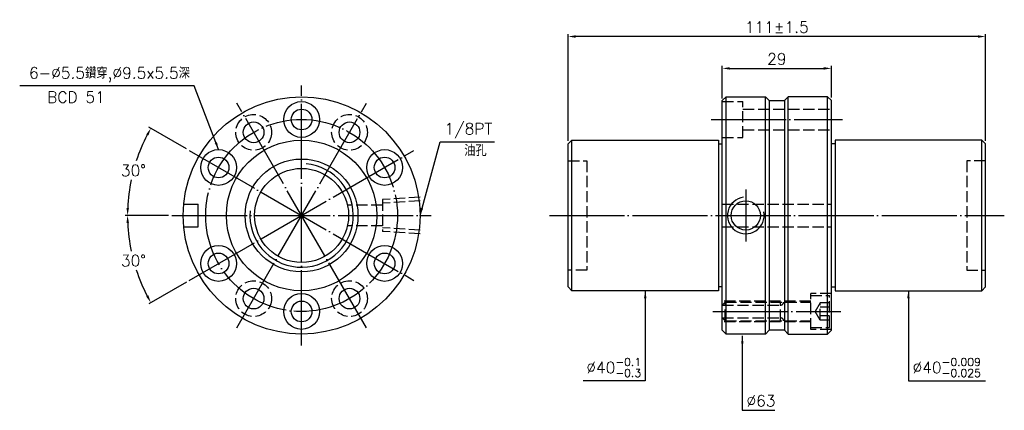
# Model space of a CAD drawing. Header units: millimetres. Extents: x 1856 to 2118, y -129 to -25.
import ezdxf

# ---------------------------------------------------------------- set-up
doc = ezdxf.new("R2010")
doc.units = ezdxf.units.MM
doc.linetypes.add('CENTER', pattern=[22, 20, -1, 0, -1])
doc.linetypes.add('DASHED', pattern=[4, 3, -1])
for name, color, linetype in [('DDVIEW', 7, 'Continuous'), ('NT', 7, 'Continuous'), ('NT-DIM', 2, 'Continuous')]:
    doc.layers.add(name, color=color, linetype=linetype)
doc.styles.get("Standard").update_dxf_attribs({"font": 'simplex.shx', "bigfont": 'chineset.shx'})
doc.dimstyles.new('ISO-25', dxfattribs={"dimtxt": 3, "dimasz": 2, "dimexe": 0.646, "dimexo": 0.862, "dimgap": 1, "dimtad": 1, "dimdec": 3, "dimdsep": 46, "dimtxsty": 'Standard', "dimcen": 1.5, "dimclrd": 256, "dimclre": 256, "dimclrt": 256, "dimazin": 2, "dimtfac": 1, "dimtdec": 3, "dimtmove": 0, "dimatfit": 3, "dimfxl": 0, "dimtolj": 1, "dimlwd": -1, "dimlwe": -1, "dimarcsym": 0})

# ---------------------------------------------------------------- blocks, each defined once
blk = doc.blocks.new('*D0')
at = {"layer": 'Defpoints', "color": 0}
for p in [(1901.12, -60.13), (1887.5, -61.55), (1896.49, -77.38), (1965.49, -77.38), (1960.87, -94.63)]:
    blk.add_point(p, dxfattribs=at)
at = {"layer": 'NT-DIM'}
for p, q in [((1900.37, -59.69), (1890.35, -53.91)), ((1895.63, -77.38), (1884.07, -77.38))]:
    blk.add_line(p, q, dxfattribs=at)
for start, end in [(152.4761, 161.7523), (168.1957, 177.5239)]:
    blk.add_arc((1930.99, -77.38), 46.28, start, end, dxfattribs=at)
for points in [[(1889.66, -55.83), (1890.24, -56.15), (1890.91, -54.23)], [(1885.09, -75.38), (1884.42, -75.37), (1884.71, -77.38)]]:
    blk.add_solid(points, dxfattribs=at)
at = {"layer": 'NT-DIM', "insert": (1886.29, -65.4), "char_height": 3, "attachment_point": 5, "rotation": 1}
blk.add_mtext('\\A1;30°', dxfattribs=at)
blk = doc.blocks.new('*D1')
at = {"layer": 'Defpoints', "color": 0}
for p in [(1960.87, -60.13), (1896.49, -77.38), (1965.49, -77.38), (1885.42, -85.41), (1901.12, -94.63)]:
    blk.add_point(p, dxfattribs=at)
at = {"layer": 'NT-DIM'}
for p, q in [((1895.63, -77.38), (1884.07, -77.38)), ((1900.37, -95.06), (1890.35, -100.84))]:
    blk.add_line(p, q, dxfattribs=at)
for start, end in [(182.4761, 191.8306), (198.2138, 207.5239)]:
    blk.add_arc((1930.99, -77.38), 46.28, start, end, dxfattribs=at)
for points in [[(1884.42, -79.38), (1885.09, -79.37), (1884.71, -77.38)], [(1890.24, -98.6), (1889.66, -98.92), (1890.91, -100.52)]]:
    blk.add_solid(points, dxfattribs=at)
at = {"layer": 'NT-DIM', "insert": (1886.29, -89.35), "char_height": 3, "attachment_point": 5, "rotation": 1}
blk.add_mtext('\\A1;30°', dxfattribs=at)
blk = doc.blocks.new('*D4')
at = {"layer": 'Defpoints', "color": 0}
for p in [(2001.89, -29.84), (2001.89, -58.38), (2112.89, -58.38)]:
    blk.add_point(p, dxfattribs=at)
at = {"layer": 'NT-DIM'}
for p, q in [((2001.89, -57.51), (2001.89, -29.19)), ((2110.89, -29.84), (2003.89, -29.84)), ((2112.89, -57.51), (2112.89, -29.19))]:
    blk.add_line(p, q, dxfattribs=at)
for points in [[(2003.89, -29.51), (2003.89, -30.17), (2001.89, -29.84)], [(2110.89, -29.51), (2110.89, -30.17), (2112.89, -29.84)]]:
    blk.add_solid(points, dxfattribs=at)
at = {"layer": 'NT-DIM', "insert": (2057.39, -27.34), "char_height": 3, "attachment_point": 5}
blk.add_mtext('\\A1;111%%P1.5', dxfattribs=at)
blk = doc.blocks.new('*D3')
at = {"layer": 'Defpoints', "color": 0}
for p in [(2071.89, -38.3), (2042.89, -47.13), (2071.89, -46.88)]:
    blk.add_point(p, dxfattribs=at)
at = {"layer": 'NT-DIM'}
for p, q in [((2042.89, -46.26), (2042.89, -37.65)), ((2044.89, -38.3), (2069.89, -38.3)), ((2071.89, -46.01), (2071.89, -37.65))]:
    blk.add_line(p, q, dxfattribs=at)
for points in [[(2044.89, -37.97), (2044.89, -38.63), (2042.89, -38.3)], [(2069.89, -37.97), (2069.89, -38.63), (2071.89, -38.3)]]:
    blk.add_solid(points, dxfattribs=at)
at = {"layer": 'NT-DIM', "insert": (2057.39, -35.8), "char_height": 3, "attachment_point": 5}
blk.add_mtext('\\A1;29', dxfattribs=at)

msp = doc.modelspace()

# ---------------------------------------------------------------- linework, layer by layer
at = {"layer": 'DDVIEW', "color": 3, "linetype": 'CENTER'}
for p, q in [((1930.995, -111.8758), (1930.995, -42.8758)), ((1948.245, -107.2537), (1913.745, -47.4979)), ((1913.745, -107.2537), (1948.245, -47.4979)), ((1901.1171, -94.6258), (1960.8729, -60.1258)), ((1901.1171, -60.1258), (1960.8729, -94.6258)), ((1896.495, -77.3758), (1965.495, -77.3758))]:
    msp.add_line(p, q, dxfattribs=at)
at = {"layer": 'DDVIEW', "color": 1, "linetype": 'DASHED'}
for p, q in [((1962.495, -72.5118), (1952.495, -73.1368)), ((1952.495, -73.1368), (1952.495, -81.6148)), ((1952.495, -74.6258), (1943.1887, -74.6258)), ((1962.495, -73.4846), (1952.495, -74.1096)), ((1952.495, -80.1258), (1943.1887, -80.1258)), ((1962.495, -81.267), (1952.495, -80.642)), ((1962.495, -82.2398), (1952.495, -81.6148))]:
    msp.add_line(p, q, dxfattribs=at)
at = {"layer": 'DDVIEW'}
for p, q in [((1899.6382, -74.3758), (1903.495, -74.3758)), ((1903.495, -80.3758), (1903.495, -74.3758)), ((1899.6382, -80.3758), (1903.495, -80.3758))]:
    msp.add_line(p, q, dxfattribs=at)
at = {"layer": 'DDVIEW', "color": 3, "linetype": 'CENTER'}
msp.add_circle((1930.995, -77.3758), 25.5, dxfattribs=at)
at = {"layer": 'DDVIEW', "color": 1, "linetype": 'DASHED'}
for centre in [(1918.245, -55.2922), (1943.745, -55.2922), (1918.245, -99.4594), (1943.745, -99.4594)]:
    msp.add_circle(centre, 4.75, dxfattribs=at)
at = {"layer": 'DDVIEW', "linetype": 'ByBlock'}
for radius in [15, 12.5]:
    msp.add_circle((1930.995, -77.3758), radius, dxfattribs=at)
at = {"layer": 'DDVIEW', "color": 5, "linetype": 'ByBlock'}
msp.add_arc((1930.995, -77.3758), 13.75, 175, 85, dxfattribs=at)
at = {"layer": 'NT', "linetype": 'ByBlock'}
for p, q in [((2042.889, -46.8758), (2043.889, -45.8758)), ((2042.889, -107.8758), (2042.889, -46.8758)), ((2043.889, -45.8758), (2054.389, -45.8758)), ((2043.889, -108.8758), (2043.889, -45.8758)), ((2054.389, -45.8758), (2055.389, -46.8758)), ((2054.389, -108.8758), (2054.389, -45.8758)), ((2055.389, -46.8758), (2055.389, -107.8758)), ((2060.389, -45.8758), (2059.389, -46.8758)), ((2059.389, -46.8758), (2059.389, -107.8758)), ((2070.889, -45.8758), (2060.389, -45.8758)), ((2060.389, -108.8758), (2060.389, -45.8758)), ((2071.889, -46.8758), (2070.889, -45.8758)), ((2070.889, -108.8758), (2070.889, -45.8758)), ((2071.889, -107.8758), (2071.889, -46.8758)), ((2001.889, -58.3758), (2002.889, -57.3758)), ((2002.889, -57.3758), (2041.889, -57.3758)), ((2002.889, -97.3758), (2002.889, -57.3758)), ((2041.889, -57.3758), (2041.889, -97.3758)), ((2111.889, -57.3758), (2072.889, -57.3758)), ((2072.889, -57.3758), (2072.889, -97.3758)), ((2112.889, -58.3758), (2111.889, -57.3758)), ((2111.889, -97.3758), (2111.889, -57.3758)), ((2001.889, -96.3758), (2001.889, -58.3758)), ((2041.889, -58.3758), (2042.889, -58.3758)), ((2072.889, -58.3758), (2071.889, -58.3758)), ((2112.889, -96.3758), (2112.889, -58.3758)), ((2002.889, -97.3758), (2001.889, -96.3758)), ((2042.889, -96.3758), (2041.889, -96.3758)), ((2071.889, -96.3758), (2072.889, -96.3758)), ((2111.889, -97.3758), (2112.889, -96.3758)), ((2041.889, -97.3758), (2002.889, -97.3758)), ((2072.889, -97.3758), (2111.889, -97.3758)), ((2043.889, -108.8758), (2042.889, -107.8758)), ((2054.389, -108.8758), (2043.889, -108.8758)), ((2055.389, -107.8758), (2054.389, -108.8758)), ((2059.389, -107.8758), (2060.389, -108.8758)), ((2060.389, -108.8758), (2070.889, -108.8758)), ((2070.889, -108.8758), (2071.889, -107.8758))]:
    msp.add_line(p, q, dxfattribs=at)
at = {"layer": 'NT', "color": 1, "linetype": 'DASHED'}
for p, q in [((2042.889, -47.1258), (2048.389, -47.1258)), ((2048.389, -56.6258), (2048.389, -47.1258)), ((2048.389, -49.1258), (2071.889, -49.1258)), ((2048.389, -54.6258), (2071.889, -54.6258)), ((2042.889, -56.6258), (2048.389, -56.6258)), ((2001.889, -62.8758), (2006.889, -62.8758)), ((2006.889, -62.8758), (2006.889, -91.8758)), ((2112.889, -62.8758), (2107.889, -62.8758)), ((2107.889, -62.8758), (2107.889, -91.8758)), ((2042.889, -74.3758), (2071.889, -74.3758)), ((2042.889, -80.3758), (2071.889, -80.3758)), ((2006.889, -91.8758), (2001.889, -91.8758)), ((2107.889, -91.8758), (2112.889, -91.8758)), ((2071.889, -98.1258), (2066.389, -98.1258)), ((2066.389, -107.6258), (2066.389, -98.1258)), ((2066.389, -98.6258), (2071.389, -98.6258)), ((2071.389, -107.1258), (2071.389, -98.6258)), ((2066.389, -100.1258), (2042.889, -100.1258)), ((2043.689, -100.3758), (2042.889, -101.1758)), ((2042.889, -101.1758), (2058.389, -101.1758)), ((2043.689, -105.3758), (2043.689, -100.3758)), ((2043.689, -100.3758), (2066.389, -100.3758)), ((2058.389, -105.3758), (2058.389, -100.3758)), ((2068.889, -100.5664), (2067.5556, -102.8758)), ((2071.389, -100.5664), (2068.889, -100.5664)), ((2068.889, -105.1852), (2068.889, -100.5664)), ((2071.389, -101.7211), (2068.889, -101.7211)), ((2043.689, -105.3758), (2042.889, -104.5758)), ((2042.889, -104.5758), (2058.389, -104.5758)), ((2068.889, -105.1852), (2067.5556, -102.8758)), ((2071.389, -104.0305), (2068.889, -104.0305)), ((2066.389, -105.6258), (2042.889, -105.6258)), ((2043.689, -105.3758), (2066.389, -105.3758)), ((2066.389, -107.1258), (2071.389, -107.1258)), ((2071.389, -105.1852), (2068.889, -105.1852)), ((2071.889, -107.6258), (2066.389, -107.6258))]:
    msp.add_line(p, q, dxfattribs=at)
at = {"layer": 'NT'}
for p, q in [((2055.389, -46.8758), (2059.389, -46.8758)), ((2059.389, -107.8758), (2055.389, -107.8758))]:
    msp.add_line(p, q, dxfattribs=at)
at = {"layer": 'NT', "color": 3, "linetype": 'CENTER'}
for p, q in [((2039.889, -51.8758), (2074.889, -51.8758)), ((2049.139, -70.5009), (2049.139, -84.2507)), ((1996.889, -77.3758), (2117.889, -77.3758)), ((2040.389, -102.8758), (2074.389, -102.8758))]:
    msp.add_line(p, q, dxfattribs=at)
at = {"layer": 'NT', "linetype": 'ByBlock'}
for centre, radius in [((1930.995, -77.3758), 31.5), ((1930.995, -51.8758), 4.75), ((1930.995, -51.8758), 2.75), ((1918.245, -55.2922), 2.75), ((1943.745, -55.2922), 2.75), ((1930.995, -77.3758), 20), ((1908.9113, -64.6258), 4.75), ((1953.0786, -64.6258), 4.75), ((1908.9113, -64.6258), 2.75), ((1953.0786, -64.6258), 2.75), ((2049.139, -77.3758), 3.8912), ((1908.9113, -90.1258), 4.75), ((1953.0786, -90.1258), 4.75), ((1908.9113, -90.1258), 2.75), ((1953.0786, -90.1258), 2.75), ((1918.245, -99.4594), 2.75), ((1943.745, -99.4594), 2.75), ((1930.995, -102.8758), 4.75), ((1930.995, -102.8758), 2.75)]:
    msp.add_circle(centre, radius, dxfattribs=at)
at = {"layer": 'NT', "color": 5}
msp.add_arc((2049.139, -77.3758), 4.864, 96.86996, 11.692652, dxfattribs=at)
at = {"layer": 'NT', "color": 1, "linetype": 'DASHED'}
for centre, start, end in [((2058.389, -100.3758), 270, 0), ((2058.389, -105.3758), 0, 90)]:
    msp.add_arc(centre, 0.8, start, end, dxfattribs=at)

# ---------------------------------------------------------------- texts
at = {"layer": 'NT-DIM', "char_height": 3}
for s, insert, attachment_point in [('6-%%C5.5鑽穿,%%C9.5x5.5深', (1901.3095, -41.9285), 9), ('BCD 51', (1863.3509, -47.4346), 7), ('\\A1;1/8PT', (1968.9727, -56.8551), 7), ('油孔', (1974.2202, -61.5996), 7), ('\\A1;%%C40{\\H0.7x;\\S-0.1^ -0.3;}', (2021.289, -120.2955), 9), ('\\A1;%%C40{\\H0.7x;\\S-0.009^ -0.025;}', (2093.489, -120.2955), 7), ('%%C63', (2049.3141, -128.1268), 7)]:
    msp.add_mtext(s, dxfattribs=dict(at, insert=insert, attachment_point=attachment_point))

# ---------------------------------------------------------------- dimensions: what is measured, and where the dimension line sits
at = {"layer": 'NT-DIM'}
dim = msp.add_linear_dim(base=(2001.889, -29.8408), p1=(2112.889, -58.3758), p2=(2001.889, -58.3758), text='<>%%P1.5', dimstyle='ISO-25', dxfattribs=at)
dim.commit()
dim.dimension.update_dxf_attribs({"geometry": '*D4', "text_midpoint": (2057.389, -27.3408)})
dim = msp.add_linear_dim(base=(2071.889, -38.2993), p1=(2042.889, -47.1258), p2=(2071.889, -46.8758), dimstyle='ISO-25', dxfattribs=at)
dim.commit()
dim.dimension.update_dxf_attribs({"geometry": '*D3', "text_midpoint": (2057.389, -35.7993)})
for base, line1, picture, middle in [((1887.5036, -61.5462), ((1901.1171, -60.1258), (1960.8729, -94.6258)), '*D0', (1886.2895, -65.397)), ((1885.4156, -85.4127), ((1901.1171, -94.6258), (1960.8729, -60.1258)), '*D1', (1886.2895, -89.3546))]:
    dim = msp.add_angular_dim_2l(base=base, line1=line1, line2=((1896.495, -77.3758), (1965.495, -77.3758)), dimstyle='ISO-25', dxfattribs=at)
    dim.commit()
    dim.dimension.update_dxf_attribs({"geometry": picture, "text_midpoint": middle, "text_rotation": 1})

# ---------------------------------------------------------------- leaders
at = {"layer": 'NT-DIM', "annotation_type": 0, "has_hookline": 1}
for points, hookline_direction, text_width in [([(1908.9113, -59.8758), (1902.4093, -42.9214), (1902.3095, -42.9285)], 1, 45.2857), ([(1962.495, -77.3758), (1967.8729, -57.8495), (1967.9727, -57.8551)], 0, 13.2857), ([(2022.389, -97.3758), (2022.389, -121.2955), (2022.289, -121.2955)], 1, 15.4286), ([(2092.389, -97.3758), (2092.389, -121.2955), (2092.489, -121.2955)], 0, 19.4286), ([(2048.2141, -109.3758), (2048.2141, -129.1268), (2048.3141, -129.1268)], 0, 7.5714)]:
    msp.add_leader(points, dimstyle='ISO-25', dxfattribs=dict(at, hookline_direction=hookline_direction, text_width=text_width))

doc.saveas('drawing.dxf')
